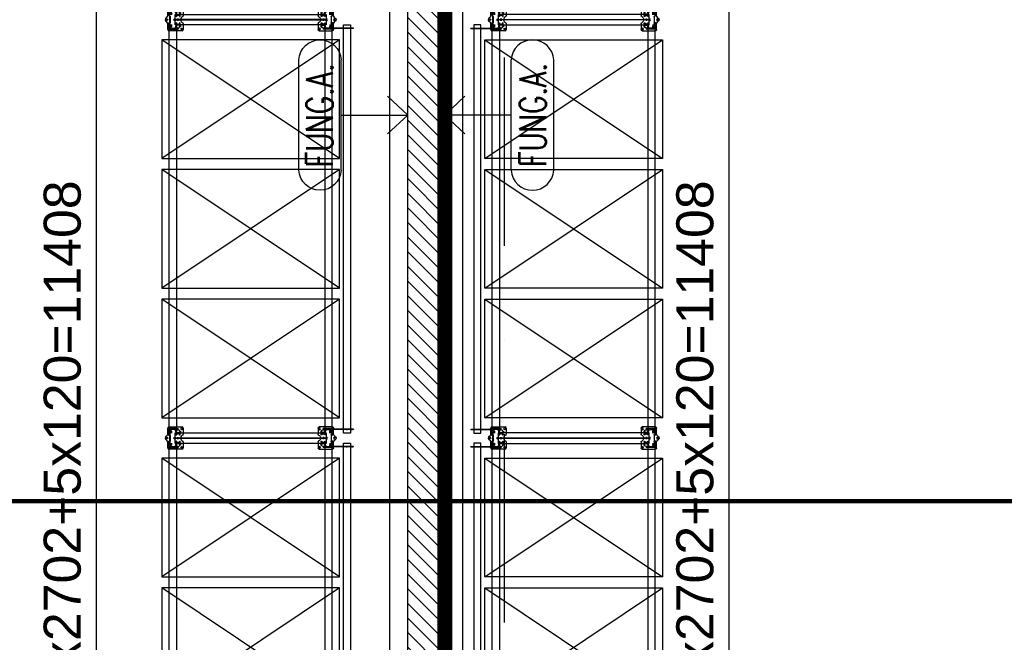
# Model space of a CAD drawing. Extents: x 34560 to 100229, y -303284 to -152113.
# Tile 56 of 74: x 59885 to 66531, y -164738 to -160538. Entities that reach past the tile are written whole.
import ezdxf
from ezdxf.enums import TextEntityAlignment as Align

# ---------------------------------------------------------------- set-up
doc = ezdxf.new("R2010")
doc.units = 0
doc.header["$LTSCALE"] = 100
doc.header["$PDMODE"] = 1
for name, pattern in [('A__G__-_-_RA_-A-$0$STRICHPUNKT', [25.4, 12.7, -6.35, 0, -6.35]), ('A_CGEG-_-____-A-$0$VERDECKT2', [4.7625, 3.175, -1.5875]), ('MITTELLINIE', [2, 1.25, -0.25, 0.25, -0.25]), ('VERDECKT2', [0.1875, 0.125, -0.0625])]:
    doc.linetypes.add(name, pattern=pattern)
doc.layers.get('0').update_dxf_attribs({"linetype": 'CONTINUOUS'})
doc.layers.get('Defpoints').update_dxf_attribs({"linetype": 'CONTINUOUS'})
for name, color, linetype in [('A__G__-_-_RA_-A-$0$A1-ACHS-RAS---', 7, 'A__G__-_-_RA_-A-$0$STRICHPUNKT'), ('A_CGEG-_-____-A-$0$A2-ANSI-EF----', 1, 'CONTINUOUS'), ('A_CGEG-_-____-A-$0$A2-WAND-MWK---', 60, 'CONTINUOUS'), ('A_CGEG-_-____-A-$0$A3-FUGE-------', 2, 'A_CGEG-_-____-A-$0$VERDECKT2'), ('A_CGEG-_-____-A-$0$A3-PLAN-SYM100', 2, 'CONTINUOUS'), ('A_CGEG-_-____-A-$0$A5-SCHR-MWK---', 81, 'CONTINUOUS'), ('BITO_BUILDING', 8, 'CONTINUOUS'), ('BITO_DIMENSION', 7, 'CONTINUOUS'), ('BITO_FUßPLATTE', 2, 'CONTINUOUS'), ('BITO_PACKAGING', 4, 'CONTINUOUS'), ('BITO_RACKING_STA', 1, 'CONTINUOUS'), ('BITO_TRAVERSEN', 3, 'CONTINUOUS'), ('BITO_ZUBEHÖR', 5, 'CONTINUOUS')]:
    doc.layers.add(name, color=color, linetype=linetype)
doc.styles.add('A_CGEG-_-____-A-$0$NORMAL', font='romans.shx', dxfattribs={"width": 0.75})
doc.styles.get("Standard").update_dxf_attribs({"font": 'ARIAL.TTF'})
doc.dimstyles.new('BITO_100', dxfattribs={"dimscale": 100, "dimtxt": 2.5, "dimasz": 3, "dimexe": 1, "dimexo": 1, "dimgap": 1, "dimtad": 1, "dimdsep": 46, "dimtxsty": 'Standard', "dimcen": 0.09, "dimclrd": 256, "dimclre": 256, "dimclrt": 256, "dimazin": 0, "dimtfac": 0.8, "dimtix": 1, "dimtofl": 0, "dimtmove": 0, "dimatfit": 3, "dimfxl": 0, "dimtolj": 1, "dimtzin": 0, "dimlwd": -1, "dimarcsym": 0})

# ---------------------------------------------------------------- blocks, each defined once
blk = doc.blocks.new('A_CGEG-_-____-A-$0$WSTMP_U')
at = {"layer": 'A_CGEG-_-____-A-$0$A3-PLAN-SYM100', "color": 1}
for p, q in [((0.001, 0), (-0.0622, -0.0679)), ((0.001, 0), (0.0641, -0.0679)), ((0.001, -0.2244), (0.001, 0)), ((-0.185, -0.2244), (0.187, -0.2244)), ((-0.185, -0.3675), (0.187, -0.3675))]:
    blk.add_line(p, q, dxfattribs=at)
for centre, start, end in [((-0.181, -0.2959), 93.1984, 266.8016), ((0.183, -0.2959), 273.1984, 86.8016)]:
    blk.add_arc(centre, 0.0717, start, end, dxfattribs=at)
at = {"layer": 'A_CGEG-_-____-A-$0$A3-PLAN-SYM100', "color": 1, "style": 'A_CGEG-_-____-A-$0$NORMAL', "width": 0.75}
blk.add_attdef('W', text='', height=0.09, dxfattribs=at).set_placement((0.0013, -0.2974), align=Align.MIDDLE)
blk = doc.blocks.new('A_CGEG-_-____-A-$0$WSTMP_O')
at = {"layer": 'A_CGEG-_-____-A-$0$A3-PLAN-SYM100', "color": 1}
for p, q in [((0, 0), (-0.0632, -0.0679)), ((0, 0), (0.0632, -0.0679)), ((0, -0.2244), (0, 0)), ((-0.186, -0.2244), (0.186, -0.2244)), ((-0.186, -0.3675), (0.186, -0.3675))]:
    blk.add_line(p, q, dxfattribs=at)
for centre, start, end in [((-0.182, -0.2959), 93.1984, 266.8016), ((0.182, -0.2959), 273.1984, 86.8016)]:
    blk.add_arc(centre, 0.0717, start, end, dxfattribs=at)
at = {"layer": 'A_CGEG-_-____-A-$0$A3-PLAN-SYM100', "color": 1, "style": 'A_CGEG-_-____-A-$0$NORMAL', "width": 0.75}
blk.add_attdef('W', text='', height=0.09, dxfattribs=at).set_placement((0.0004, -0.2974), align=Align.MIDDLE)
blk = doc.blocks.new('EG-C-202ff GR kurz oReg')
at = {"layer": 'A_CGEG-_-____-A-$0$A5-SCHR-MWK---'}
h = blk.add_hatch(dxfattribs=at)
h.set_pattern_fill('ANSI31', color=256, scale=22, angle=90, style=0)
h.set_pattern_definition([(135, (136000, -77350), (-49.39141, -49.39141), [])])
h.paths.add_polyline_path([(23600, 17500), (23350, 17500), (23350, 5445), (23600, 5445)])
at = {"layer": 'A__G__-_-_RA_-A-$0$A1-ACHS-RAS---'}
blk.add_line((24000, 21412.7), (24000, -2702.7), dxfattribs=at)
at = {"layer": 'A_CGEG-_-____-A-$0$A2-ANSI-EF----'}
for p, q in [((23230, 8210), (23230, 17530)), ((23720, 16980), (23720, 5720))]:
    blk.add_line(p, q, dxfattribs=at)
at = {"layer": 'A_CGEG-_-____-A-$0$A2-WAND-MWK---'}
for p, q in [((23350, 5445), (23350, 17650)), ((23600, 5445), (23600, 17650))]:
    blk.add_line(p, q, dxfattribs=at)
at = {"layer": 'A_CGEG-_-____-A-$0$A3-FUGE-------'}
for points, const_width in [([(23600, 18499.1), (23600, 1002.3)], 100), ([(1200, 10800), (23600, 10800)], 30), ([(23600, 10800), (57200, 10800)], 30)]:
    blk.add_lwpolyline(points, dxfattribs=dict(at, const_width=const_width))
at = {"layer": 'A_CGEG-_-____-A-$0$A3-PLAN-SYM100'}
ref = blk.add_blockref('A_CGEG-_-____-A-$0$WSTMP_U', (23350, 13403.1), dxfattribs=dict(at, xscale=-2000, yscale=2000, zscale=2000, rotation=270))
ref.add_attrib('W', 'FUNG.A.', dxfattribs={"color": 1, "height": 180, "rotation": 90, "style": 'A_CGEG-_-____-A-$0$NORMAL', "width": 0.75}).set_placement((22755.3, 13403.8), align=Align.MIDDLE)
at = {"layer": 'A_CGEG-_-____-A-$0$A3-PLAN-SYM100', "xscale": 2000, "yscale": 2000, "zscale": 2000, "rotation": 90}
blk.add_blockref('A_CGEG-_-____-A-$0$WSTMP_O', (23600, 13405), dxfattribs=at).add_auto_attribs({'W': 'FUNG.A.'})
blk = doc.blocks.new('Stütze P4 ds')
at = {"color": 0}
for p, q in [((-47.5, 70.5), (-40, 70.5)), ((-47.5, 68.5), (-47.5, 70.5)), ((-40, 68.5), (-47.5, 68.5)), ((40, 70.5), (47.5, 70.5)), ((47.5, 68.5), (40, 68.5)), ((47.5, 70.5), (47.5, 68.5)), ((-60, -0.5), (-60, 33)), ((-58, 33), (-58, -0.5)), ((-57, 37.3), (-39.1, 43.8)), ((-38.5, 41.9), (-56.4, 35.4)), ((-37.5, 46.1), (-37.5, 66)), ((-35.5, 66), (-35.5, 46.1)), ((-21, 2), (21, 2)), ((21, 0), (-21, 0)), ((35.5, 46.1), (35.5, 66)), ((37.5, 66), (37.5, 46.1)), ((56.4, 35.4), (38.5, 41.9)), ((39.1, 43.8), (57, 37.3)), ((58, -0.5), (58, 33)), ((60, 33), (60, -0.5)), ((-57.5, -5), (-62.5, -5)), ((-60, -2.5), (-60, -7.5)), ((-55.5, -3), (-27.9, -3)), ((-27.9, -5), (-55.5, -5)), ((-25.7, -1.8), (-24.9, -0.2)), ((-23.1, -1.2), (-24, -2.8)), ((24, -2.8), (23.1, -1.2)), ((24.9, -0.2), (25.7, -1.8)), ((27.9, -3), (55.5, -3)), ((55.5, -5), (27.9, -5)), ((57.5, -5), (62.5, -5)), ((60, -2.5), (60, -7.5))]:
    blk.add_line(p, q, dxfattribs=at)
at = {"color": 5, "linetype": 'Continuous'}
for p, q in [((-40, 55), (-33, 55)), ((33, 55), (40, 55))]:
    blk.add_line(p, q, dxfattribs=at)
at = {"color": 6}
for p, q in [((-37.5, 60.1), (-35.5, 60.1)), ((-37.5, 49.8), (-35.5, 49.8)), ((35.5, 60.1), (37.5, 60.1)), ((35.5, 49.8), (37.5, 49.8)), ((-46.5, -5), (-46.5, -3)), ((-33, -3), (-33, -5)), ((-32.5, -3), (-32.5, -5)), ((32.5, -5), (32.5, -3)), ((33, -5), (33, -3)), ((46.5, -3), (46.5, -5))]:
    blk.add_line(p, q, dxfattribs=at)
at = {"color": 0}
for centre, radius, start, end in [((-40, 66), 4.5, 0, 90), ((-40, 66), 2.5, 0, 90), ((40, 66), 4.5, 90, 180), ((40, 66), 2.5, 90, 180), ((-55.5, 33), 4.5, 110, 180), ((-55.5, 33), 2.5, 110, 180), ((-40, 46.1), 2.5, 290, 0), ((-40, 46.1), 4.5, 290, 0), ((-21, -2.5), 4.5, 90, 150), ((-21, -2.5), 2.5, 90, 150), ((21, -2.5), 4.5, 30, 90), ((21, -2.5), 2.5, 30, 90), ((40, 46.1), 4.5, 180, 250), ((40, 46.1), 2.5, 180, 250), ((55.5, 33), 2.5, 0, 70), ((55.5, 33), 4.5, 0, 70), ((-55.5, -0.5), 4.5, 180, 270), ((-55.5, -0.5), 2.5, 180, 270), ((-27.9, -0.5), 2.5, 270, 330), ((-27.9, -0.5), 4.5, 270, 330), ((27.9, -0.5), 4.5, 210, 270), ((27.9, -0.5), 2.5, 210, 270), ((55.5, -0.5), 4.5, 270, 0), ((55.5, -0.5), 2.5, 270, 0)]:
    blk.add_arc(centre, radius, start, end, dxfattribs=at)
blk = doc.blocks.new('Fußplatte M mL DS')
at = {"color": 0}
for p, q in [((-75, -7), (-75, 82)), ((-67, 90), (-26.2, 90)), ((-46, 66.1), (-35.3, 66.5)), ((-35.3, 66.5), (-35.3, 66.5)), ((-35.3, 66.5), (-28.8, 66.5)), ((26.2, 90), (67, 90)), ((31, 66.5), (27.6, 66.5)), ((28.8, 66.5), (35.3, 66.5)), ((35.3, 66.5), (35.3, 66.5)), ((35.3, 66.5), (46, 66.1)), ((75, 82), (75, -7)), ((-56.5, 54.8), (-56.5, 55.2)), ((-51.1, 3.9), (-51.1, 7.1)), ((-49.8, 7), (-49.8, 4)), ((-47.1, 11.1), (-34.9, 11.1)), ((-42.7, 11), (-46.9, 11)), ((-46.9, 0), (-42.7, 0)), ((-35.3, 43.5), (-46, 43.9)), ((-45.5, 7), (-45.5, 4)), ((-36.1, 11), (-42.7, 11)), ((-42.7, 0), (-36.1, 0)), ((-33.3, 11), (-36.1, 11)), ((-33.3, 0), (-36.1, 0)), ((-29.3, 66.4), (-35.3, 66.4)), ((-35.3, 66), (-35.3, 66.4)), ((-35.3, 55.1), (-35.3, 66)), ((-35.3, 54.9), (-35.3, 55.1)), ((-35.3, 44), (-35.3, 54.9)), ((-35.3, 43.6), (-35.3, 44)), ((-29.5, 43.6), (-35.3, 43.6)), ((-28.8, 43.5), (-35.3, 43.5)), ((-35.3, 43.5), (-35.3, 43.5)), ((-34.9, 11.1), (-34.9, 11)), ((-34.9, 11), (-33.3, 11)), ((-33.3, 11), (-33.3, 11)), ((-33.3, 11), (-33.3, 11)), ((-33.3, 0), (-33.3, 0)), ((-33.3, 0), (-33.3, 0)), ((-31, 43.5), (-27.6, 43.5)), ((-29.3, 66), (-29.3, 66.4)), ((-29.3, 66), (-29.3, 55.1)), ((-29.3, 54.9), (-29.3, 55.1)), ((-29.3, 54.9), (-29.3, 44)), ((-29.3, 43.6), (-29.3, 44)), ((-3.5, 49.5), (-3.5, 58.5)), ((-2.6, 58.7), (0, 54.9)), ((-2.5, 56.9), (-2.5, 49.5)), ((-0.5, 53.8), (-2.5, 56.9)), ((0, 54.9), (2.6, 58.8)), ((2.5, 56.9), (0.5, 53.8)), ((2.5, 49.5), (2.5, 56.9)), ((3.5, 58.5), (3.5, 49.5)), ((27.6, 43.5), (31, 43.5)), ((35.3, 43.5), (28.8, 43.5)), ((29.3, 66), (29.3, 66.4)), ((29.3, 55.1), (29.3, 66)), ((29.3, 54.9), (29.3, 55.1)), ((29.3, 44), (29.3, 54.9)), ((29.3, 43.6), (29.3, 44)), ((29.5, 66.4), (35.3, 66.4)), ((35.3, 43.6), (29.5, 43.6)), ((33.3, 11), (33.3, 11)), ((33.3, 11), (33.3, 11)), ((33.3, 11), (34.9, 11)), ((33.3, 11), (36.1, 11)), ((33.3, 0), (33.3, 0)), ((33.3, 0), (33.3, 0)), ((33.3, 0), (36.1, 0)), ((34.9, 11), (34.9, 11.1)), ((34.9, 11.1), (47.1, 11.1)), ((35.3, 66), (35.3, 66.4)), ((35.3, 66), (35.3, 55.1)), ((35.3, 54.9), (35.3, 55.1)), ((35.3, 54.9), (35.3, 44)), ((35.3, 43.6), (35.3, 44)), ((46, 43.9), (35.3, 43.5)), ((35.3, 43.5), (35.3, 43.5)), ((36.1, 11), (42.7, 11)), ((42.7, 0), (36.1, 0)), ((46.9, 11), (42.7, 11)), ((42.7, 0), (46.9, 0)), ((45.5, 7), (45.5, 4)), ((49.8, 7), (49.8, 4)), ((51.1, 7.1), (51.1, 3.9)), ((56.6, 55.2), (56.6, 54.8)), ((-26.2, -15), (-67, -15)), ((-34.9, -0.1), (-47.1, -0.1)), ((-33.3, 0), (-34.9, 0)), ((-34.9, 0), (-34.9, -0.1)), ((67, -15), (26.2, -15)), ((34.9, 0), (33.3, 0)), ((34.9, -0.1), (34.9, 0)), ((47.1, -0.1), (34.9, -0.1))]:
    blk.add_line(p, q, dxfattribs=at)
at = {"color": 0, "ltscale": 11.42808}
for p, q in [((-35.3, 60.5), (-29.3, 60.5)), ((-35.3, 49.5), (-29.3, 49.5)), ((35.3, 60.5), (29.3, 60.5)), ((35.3, 49.5), (29.3, 49.5))]:
    blk.add_line(p, q, dxfattribs=at)
at = {"color": 0, "flags": 128}
for points in [[(-27.6, 66.5), (-27.7, 66.5), (-27.8, 66.5), (-27.9, 66.5), (-28.1, 66.5), (-28.2, 66.5), (-28.3, 66.5), (-28.4, 66.4), (-28.5, 66.4), (-28.6, 66.4), (-28.7, 66.4), (-28.7, 66.4), (-28.8, 66.4), (-28.9, 66.4), (-28.9, 66.4), (-29, 66.4), (-29.1, 66.4), (-29.1, 66.4), (-29.1, 66.4), (-29.2, 66.4), (-29.2, 66.4), (-29.2, 66.4), (-29.2, 66.4), (-29.3, 66.4), (-29.3, 66.4)], [(-25.3, 63), (-25.4, 63), (-25.6, 63), (-25.7, 63.1), (-25.9, 63.1), (-26, 63.2), (-26.2, 63.3), (-26.3, 63.4), (-26.5, 63.5), (-26.6, 63.6), (-26.7, 63.7), (-26.8, 63.9), (-26.9, 64), (-27, 64.2), (-27.1, 64.4), (-27.2, 64.6), (-27.3, 64.7), (-27.3, 64.9), (-27.4, 65.1), (-27.5, 65.4), (-27.5, 65.6), (-27.5, 65.8), (-27.5, 66), (-27.6, 66.2), (-27.6, 66.5)], [(27.6, 66.5), (27.6, 66.2), (27.5, 66), (27.5, 65.8), (27.5, 65.6), (27.5, 65.4), (27.4, 65.1), (27.3, 64.9), (27.3, 64.7), (27.2, 64.6), (27.1, 64.4), (27, 64.2), (26.9, 64), (26.8, 63.9), (26.7, 63.7), (26.6, 63.6), (26.5, 63.5), (26.3, 63.4), (26.2, 63.3), (26, 63.2), (25.9, 63.1), (25.7, 63.1), (25.6, 63), (25.4, 63), (25.3, 63)], [(27.6, 66.5), (27.7, 66.5), (27.8, 66.5), (27.9, 66.5), (28.1, 66.5), (28.2, 66.5), (28.3, 66.5), (28.4, 66.4), (28.5, 66.4), (28.6, 66.4), (28.7, 66.4), (28.7, 66.4), (28.8, 66.4), (28.9, 66.4), (28.9, 66.4), (29, 66.4), (29.1, 66.4), (29.1, 66.4), (29.1, 66.4), (29.2, 66.4), (29.2, 66.4), (29.2, 66.4), (29.2, 66.4), (29.3, 66.4), (29.3, 66.4)], [(35.3, 66.4), (35.3, 66.4), (35.2, 66.4), (35.2, 66.4), (35.1, 66.4), (35.1, 66.4), (35, 66.4), (34.9, 66.4), (34.8, 66.4), (34.6, 66.4), (34.5, 66.4), (34.3, 66.4), (34.1, 66.4), (33.9, 66.4), (33.7, 66.4), (33.5, 66.4), (33.3, 66.4), (33, 66.4), (32.8, 66.5), (32.5, 66.5), (32.2, 66.5), (32, 66.5), (31.7, 66.5), (31.3, 66.5), (31, 66.5)], [(-35.3, 43.6), (-35.3, 43.6), (-35.2, 43.6), (-35.2, 43.6), (-35.1, 43.6), (-35.1, 43.6), (-35, 43.6), (-34.9, 43.6), (-34.8, 43.6), (-34.6, 43.6), (-34.5, 43.6), (-34.3, 43.6), (-34.1, 43.6), (-34, 43.6), (-33.7, 43.6), (-33.5, 43.6), (-33.3, 43.6), (-33.1, 43.6), (-32.8, 43.5), (-32.5, 43.5), (-32.3, 43.5), (-32, 43.5), (-31.7, 43.5), (-31.4, 43.5), (-31, 43.5)], [(-27.6, 43.5), (-27.7, 43.5), (-27.8, 43.5), (-27.9, 43.5), (-28.1, 43.5), (-28.2, 43.5), (-28.3, 43.5), (-28.4, 43.6), (-28.5, 43.6), (-28.6, 43.6), (-28.7, 43.6), (-28.7, 43.6), (-28.8, 43.6), (-28.9, 43.6), (-28.9, 43.6), (-29, 43.6), (-29.1, 43.6), (-29.1, 43.6), (-29.1, 43.6), (-29.2, 43.6), (-29.2, 43.6), (-29.2, 43.6), (-29.2, 43.6), (-29.3, 43.6), (-29.3, 43.6)], [(-27.6, 43.5), (-27.6, 43.8), (-27.6, 44), (-27.5, 44.2), (-27.5, 44.4), (-27.5, 44.6), (-27.4, 44.9), (-27.4, 45.1), (-27.3, 45.3), (-27.2, 45.5), (-27.1, 45.6), (-27, 45.8), (-26.9, 46), (-26.8, 46.1), (-26.7, 46.3), (-26.6, 46.4), (-26.5, 46.5), (-26.3, 46.6), (-26.2, 46.7), (-26, 46.8), (-25.9, 46.9), (-25.7, 46.9), (-25.6, 47), (-25.4, 47), (-25.3, 47)], [(-3.5, 58.5), (-3.5, 58.5), (-3.5, 58.6), (-3.5, 58.6), (-3.5, 58.7), (-3.5, 58.7), (-3.5, 58.7), (-3.5, 58.7), (-3.4, 58.8), (-3.4, 58.8), (-3.4, 58.8), (-3.4, 58.9), (-3.4, 58.9), (-3.4, 58.9), (-3.3, 58.9), (-3.3, 58.9), (-3.3, 58.9), (-3.2, 59), (-3.2, 59), (-3.2, 59), (-3.1, 59), (-3.1, 59), (-3.1, 59), (-3, 59), (-3, 59)], [(-3, 49), (-3, 49), (-3.1, 49), (-3.1, 49), (-3.1, 49), (-3.2, 49), (-3.2, 49), (-3.2, 49), (-3.3, 49.1), (-3.3, 49.1), (-3.3, 49.1), (-3.4, 49.1), (-3.4, 49.1), (-3.4, 49.1), (-3.4, 49.2), (-3.4, 49.2), (-3.4, 49.2), (-3.5, 49.3), (-3.5, 49.3), (-3.5, 49.3), (-3.5, 49.3), (-3.5, 49.4), (-3.5, 49.4), (-3.5, 49.5), (-3.5, 49.5)], [(-3, 59), (-3, 59), (-3, 59), (-2.9, 59), (-2.9, 59), (-2.9, 59), (-2.9, 59), (-2.8, 59), (-2.8, 59), (-2.8, 59), (-2.8, 59), (-2.8, 58.9), (-2.8, 58.9), (-2.7, 58.9), (-2.7, 58.9), (-2.7, 58.9), (-2.7, 58.9), (-2.7, 58.9), (-2.7, 58.9), (-2.6, 58.8), (-2.6, 58.8), (-2.6, 58.8), (-2.6, 58.8), (-2.6, 58.8), (-2.6, 58.7)], [(-2.5, 49.5), (-2.5, 49.5), (-2.5, 49.4), (-2.5, 49.4), (-2.5, 49.3), (-2.5, 49.3), (-2.5, 49.3), (-2.5, 49.3), (-2.6, 49.2), (-2.6, 49.2), (-2.6, 49.2), (-2.6, 49.1), (-2.6, 49.1), (-2.6, 49.1), (-2.7, 49.1), (-2.7, 49.1), (-2.7, 49.1), (-2.7, 49), (-2.8, 49), (-2.8, 49), (-2.8, 49), (-2.9, 49), (-2.9, 49), (-3, 49), (-3, 49)], [(0, 53.5), (0, 53.5), (0, 53.5), (-0.1, 53.5), (-0.1, 53.5), (-0.1, 53.5), (-0.1, 53.5), (-0.2, 53.5), (-0.2, 53.5), (-0.2, 53.5), (-0.2, 53.6), (-0.2, 53.6), (-0.3, 53.6), (-0.3, 53.6), (-0.3, 53.6), (-0.3, 53.6), (-0.3, 53.6), (-0.3, 53.7), (-0.4, 53.7), (-0.4, 53.7), (-0.4, 53.7), (-0.4, 53.7), (-0.4, 53.8), (-0.5, 53.8), (-0.5, 53.8)], [(0.5, 53.8), (0.4, 53.8), (0.4, 53.8), (0.4, 53.7), (0.4, 53.7), (0.4, 53.7), (0.4, 53.7), (0.3, 53.7), (0.3, 53.6), (0.3, 53.6), (0.3, 53.6), (0.3, 53.6), (0.2, 53.6), (0.2, 53.6), (0.2, 53.6), (0.2, 53.5), (0.2, 53.5), (0.1, 53.5), (0.1, 53.5), (0.1, 53.5), (0.1, 53.5), (0.1, 53.5), (0, 53.5), (0, 53.5), (0, 53.5)], [(3, 49), (3, 49), (2.9, 49), (2.9, 49), (2.8, 49), (2.8, 49), (2.8, 49), (2.7, 49), (2.7, 49.1), (2.7, 49.1), (2.7, 49.1), (2.6, 49.1), (2.6, 49.1), (2.6, 49.1), (2.6, 49.2), (2.6, 49.2), (2.6, 49.2), (2.5, 49.3), (2.5, 49.3), (2.5, 49.3), (2.5, 49.3), (2.5, 49.4), (2.5, 49.4), (2.5, 49.5), (2.5, 49.5)], [(2.6, 58.8), (2.6, 58.8), (2.6, 58.8), (2.6, 58.8), (2.6, 58.8), (2.6, 58.9), (2.7, 58.9), (2.7, 58.9), (2.7, 58.9), (2.7, 58.9), (2.7, 58.9), (2.7, 58.9), (2.8, 58.9), (2.8, 59), (2.8, 59), (2.8, 59), (2.8, 59), (2.8, 59), (2.9, 59), (2.9, 59), (2.9, 59), (2.9, 59), (3, 59), (3, 59), (3, 59)], [(3, 59), (3, 59), (3.1, 59), (3.1, 59), (3.1, 59), (3.2, 59), (3.2, 59), (3.2, 59), (3.3, 58.9), (3.3, 58.9), (3.3, 58.9), (3.4, 58.9), (3.4, 58.9), (3.4, 58.9), (3.4, 58.8), (3.4, 58.8), (3.4, 58.8), (3.5, 58.7), (3.5, 58.7), (3.5, 58.7), (3.5, 58.7), (3.5, 58.6), (3.5, 58.6), (3.5, 58.5), (3.5, 58.5)], [(3.5, 49.5), (3.5, 49.5), (3.5, 49.4), (3.5, 49.4), (3.5, 49.3), (3.5, 49.3), (3.5, 49.3), (3.5, 49.3), (3.4, 49.2), (3.4, 49.2), (3.4, 49.2), (3.4, 49.1), (3.4, 49.1), (3.4, 49.1), (3.3, 49.1), (3.3, 49.1), (3.3, 49.1), (3.2, 49), (3.2, 49), (3.2, 49), (3.1, 49), (3.1, 49), (3.1, 49), (3, 49), (3, 49)], [(25.3, 47), (25.4, 47), (25.6, 47), (25.7, 46.9), (25.9, 46.9), (26, 46.8), (26.2, 46.7), (26.3, 46.6), (26.5, 46.5), (26.6, 46.4), (26.7, 46.3), (26.8, 46.1), (26.9, 46), (27, 45.8), (27.1, 45.6), (27.2, 45.5), (27.3, 45.3), (27.4, 45.1), (27.4, 44.9), (27.5, 44.6), (27.5, 44.4), (27.5, 44.2), (27.6, 44), (27.6, 43.8), (27.6, 43.5)], [(27.6, 43.5), (27.7, 43.5), (27.8, 43.5), (27.9, 43.5), (28.1, 43.5), (28.2, 43.5), (28.3, 43.5), (28.4, 43.6), (28.5, 43.6), (28.6, 43.6), (28.7, 43.6), (28.7, 43.6), (28.8, 43.6), (28.9, 43.6), (28.9, 43.6), (29, 43.6), (29.1, 43.6), (29.1, 43.6), (29.1, 43.6), (29.2, 43.6), (29.2, 43.6), (29.2, 43.6), (29.2, 43.6), (29.3, 43.6), (29.3, 43.6)], [(35.3, 43.6), (35.3, 43.6), (35.2, 43.6), (35.2, 43.6), (35.1, 43.6), (35.1, 43.6), (35, 43.6), (34.9, 43.6), (34.8, 43.6), (34.6, 43.6), (34.5, 43.6), (34.3, 43.6), (34.1, 43.6), (34, 43.6), (33.7, 43.6), (33.5, 43.6), (33.3, 43.6), (33.1, 43.6), (32.8, 43.5), (32.5, 43.5), (32.3, 43.5), (32, 43.5), (31.7, 43.5), (31.4, 43.5), (31, 43.5)]]:
    blk.add_lwpolyline(points, dxfattribs=at)
at = {"color": 0}
for centre, radius in [((-62.5, 79.2), 5.75), ((62.5, 79.2), 5.75), ((0, 34), 6.5), ((0, -20), 5.75)]:
    blk.add_circle(centre, radius, dxfattribs=at)
for centre, radius, start, end in [((-67, 82), 8, 90, 180), ((-25.2, 66.5), 3.5, 269.8363, 180), ((-26.2, 84), 6, 20.92483, 90), ((0, 94), 22, 200.92483, 339.07517), ((26.2, 84), 6, 90, 159.07517), ((25.2, 66.5), 3.5, 0, 270.1637), ((67, 82), 8, 0, 90), ((-45.6, 55.2), 10.9, 92, 180), ((-45.6, 54.8), 10.9, 180, 268), ((-47.1, 7.1), 4, 90, 180), ((-47.1, 3.9), 4, 180, 270), ((-25.3, 43.5), 3.5, 180.1637, 90), ((25.3, 43.5), 3.5, 90, 359.8363), ((45.6, 55.2), 10.9, 0, 88), ((45.6, 54.8), 10.9, 272, 0), ((47.1, 7.1), 4, 0, 90), ((47.1, 3.9), 4, 270, 0), ((-67, -7), 8, 180, 270), ((-26.2, -29), 14, 20.92483, 90), ((0, -19), 14, 200.92483, 339.07517), ((26.2, -29), 14, 90, 159.07517), ((67, -7), 8, 270, 0)]:
    blk.add_arc(centre, radius, start, end, dxfattribs=at)
for centre, major_axis, start_param, end_param in [((-46.9, 7), (0, 4), 0, 1.570796), ((-46.9, 4), (0, -4), 4.712389, 6.283185), ((-42.7, 7), (0, 4), 0, 1.570796), ((-42.7, 4), (0, -4), 4.712389, 6.283185), ((42.7, 7), (0, 4), 4.712389, 6.283185), ((42.7, 4), (0, -4), 0, 1.570796), ((46.9, 7), (0, 4), 4.712389, 6.283185), ((46.9, 4), (0, -4), 0, 1.570796)]:
    blk.add_ellipse(centre, major_axis=major_axis, ratio=0.707107, start_param=start_param, end_param=end_param, dxfattribs=at)
blk = doc.blocks.new('*U432')
at = {"layer": 'BITO_ZUBEHÖR', "color": 0}
for p, q in [((-35.5, -40), (-0.5, -40)), ((-35.5, -1060), (-35.5, -40)), ((-0.5, -40), (-0.5, -1060)), ((0.5, -40), (35.5, -40)), ((0.5, -1060), (0.5, -40)), ((35.5, -40), (35.5, -1060)), ((-0.5, -1060), (-35.5, -1060)), ((35.5, -1060), (0.5, -1060))]:
    blk.add_line(p, q, dxfattribs=at)
at = {"color": 0, "xscale": -1, "rotation": 180}
blk.add_blockref('Stütze P4 ds', (0, -5), dxfattribs=at)
at = {"color": 0}
blk.add_blockref('Stütze P4 ds', (0, -1095), dxfattribs=at)
at = {"layer": 'BITO_FUßPLATTE', "xscale": -1, "rotation": 180}
blk.add_blockref('Fußplatte M mL DS', (0, -5), dxfattribs=at)
at = {"layer": 'BITO_FUßPLATTE'}
blk.add_blockref('Fußplatte M mL DS', (0, -1095), dxfattribs=at)
blk = doc.blocks.new('*U395')
at = {"layer": 'BITO_TRAVERSEN', "linetype": 'ByBlock'}
for p, q in [((-4, 0), (-40, 0)), ((-27.8, 7.5), (-26.8, 8.9)), ((-27.8, 0), (-27.8, 7.5)), ((-21.1, 9.9), (-22.4, 9.9)), ((-16.7, 8.9), (-15.7, 7.5)), ((-15.7, 0), (-15.7, 7.5)), ((0, 60), (0, 4)), ((0, 60), (4, 60)), ((4, 4), (4, 60)), ((2698, 4), (2698, 60)), ((2702, 60), (2698, 60)), ((2702, 60), (2702, 4)), ((2706, 0), (2742, 0)), ((2718.7, 8.9), (2717.7, 7.5)), ((2717.7, 0), (2717.7, 7.5)), ((2723.1, 9.9), (2724.4, 9.9)), ((2729.8, 7.5), (2728.8, 8.9)), ((2729.8, 0), (2729.8, 7.5)), ((-40, -4), (-40, 0)), ((-40, -4), (-4, -4)), ((2742, -4), (2706, -4)), ((2742, -4), (2742, 0))]:
    blk.add_line(p, q, dxfattribs=at)
at = {"layer": 'BITO_TRAVERSEN', "linetype": 'ByBlock', "ltscale": 9.825358}
for p, q in [((-21.8, 0), (-21.8, 8.8)), ((2723.8, 0), (2723.8, 8.8))]:
    blk.add_line(p, q, dxfattribs=at)
at = {"layer": 'BITO_TRAVERSEN', "ltscale": 7.618686}
for p, q in [((0, 43), (4, 43)), ((0, 33), (4, 33)), ((0, 29), (4, 29)), ((0, 23), (4, 23)), ((0, 13), (4, 13)), ((2702, 43), (2698, 43)), ((2702, 33), (2698, 33)), ((2702, 29), (2698, 29)), ((2702, 23), (2698, 23)), ((2702, 13), (2698, 13))]:
    blk.add_line(p, q, dxfattribs=at)
at = {"layer": 'BITO_TRAVERSEN'}
blk.add_lwpolyline([(4, 50), (2698, 50), (2698, 0), (4, 0)], close=True, dxfattribs=at)
at = {"layer": 'BITO_TRAVERSEN', "linetype": 'ByBlock'}
for centre, radius, start, end in [((-4, 4), 8, 270, 0), ((-4, 4), 4, 270, 0), ((2706, 4), 8, 180, 270), ((2706, 4), 4, 180, 270)]:
    blk.add_arc(centre, radius, start, end, dxfattribs=at)
for centre, major_axis, start_param, end_param in [((-22.4, 8.7), (-4.5, 0), 4.712389, 6.099926), ((-21.1, 8.7), (4.5, 0), 0.18326, 1.570796)]:
    blk.add_ellipse(centre, major_axis=major_axis, ratio=0.258819, start_param=start_param, end_param=end_param, dxfattribs=at)
at = {"layer": 'BITO_TRAVERSEN', "linetype": 'ByBlock', "extrusion": (0, 0, -1)}
for centre, major_axis, start_param, end_param in [((2723.1, 8.7), (4.5, 0), 3.324852, 4.712389), ((2724.4, 8.7), (-4.5, 0), 1.570796, 2.958333)]:
    blk.add_ellipse(centre, major_axis=major_axis, ratio=0.258819, start_param=start_param, end_param=end_param, dxfattribs=at)
blk = doc.blocks.new('*U396')
at = {"layer": 'BITO_TRAVERSEN', "linetype": 'ByBlock'}
for p, q in [((-40, 4), (-40, 0)), ((-40, 4), (-4, 4)), ((-4, 0), (-40, 0)), ((-27.8, 0), (-27.8, -7.5)), ((-15.7, 0), (-15.7, -7.5)), ((2742, 4), (2706, 4)), ((2706, 0), (2742, 0)), ((2717.7, 0), (2717.7, -7.5)), ((2729.8, 0), (2729.8, -7.5)), ((2742, 4), (2742, 0)), ((-27.8, -7.5), (-26.8, -8.9)), ((-21.1, -9.9), (-22.4, -9.9)), ((-16.7, -8.9), (-15.7, -7.5)), ((0, -60), (0, -4)), ((0, -60), (4, -60)), ((4, -4), (4, -60)), ((2698, -4), (2698, -60)), ((2702, -60), (2698, -60)), ((2702, -60), (2702, -4)), ((2718.7, -8.9), (2717.7, -7.5)), ((2723.1, -9.9), (2724.4, -9.9)), ((2729.8, -7.5), (2728.8, -8.9))]:
    blk.add_line(p, q, dxfattribs=at)
at = {"layer": 'BITO_TRAVERSEN', "linetype": 'ByBlock', "ltscale": 9.825358}
for p, q in [((-21.8, 0), (-21.8, -8.8)), ((2723.8, 0), (2723.8, -8.8))]:
    blk.add_line(p, q, dxfattribs=at)
at = {"layer": 'BITO_TRAVERSEN', "ltscale": 7.618686}
for p, q in [((0, -13), (4, -13)), ((0, -23), (4, -23)), ((0, -29), (4, -29)), ((0, -33), (4, -33)), ((0, -43), (4, -43)), ((2702, -13), (2698, -13)), ((2702, -23), (2698, -23)), ((2702, -29), (2698, -29)), ((2702, -33), (2698, -33)), ((2702, -43), (2698, -43))]:
    blk.add_line(p, q, dxfattribs=at)
at = {"layer": 'BITO_TRAVERSEN'}
blk.add_lwpolyline([(4, -50), (2698, -50), (2698, 0), (4, 0)], close=True, dxfattribs=at)
at = {"layer": 'BITO_TRAVERSEN', "linetype": 'ByBlock'}
for centre, radius, start, end in [((-4, -4), 8, 0, 90), ((-4, -4), 4, 0, 90), ((2706, -4), 8, 90, 180), ((2706, -4), 4, 90, 180)]:
    blk.add_arc(centre, radius, start, end, dxfattribs=at)
at = {"layer": 'BITO_TRAVERSEN', "linetype": 'ByBlock', "extrusion": (0, 0, -1)}
for centre, major_axis, start_param, end_param in [((-22.4, -8.7), (-4.5, 0), 4.712389, 6.099926), ((-21.1, -8.7), (4.5, 0), 0.18326, 1.570796)]:
    blk.add_ellipse(centre, major_axis=major_axis, ratio=0.258819, start_param=start_param, end_param=end_param, dxfattribs=at)
at = {"layer": 'BITO_TRAVERSEN', "linetype": 'ByBlock'}
for centre, major_axis, start_param, end_param in [((2723.1, -8.7), (-4.5, 0), 0.18326, 1.570796), ((2724.4, -8.7), (4.5, 0), 4.712389, 6.099926)]:
    blk.add_ellipse(centre, major_axis=major_axis, ratio=0.258819, start_param=start_param, end_param=end_param, dxfattribs=at)
blk = doc.blocks.new('*U98')
at = {"color": 0}
for p, q in [((1200, 0), (0, 800)), ((1200, 800), (0, 0))]:
    blk.add_line(p, q, dxfattribs=at)
blk.add_lwpolyline([(0, 0), (1200, 0), (1200, 800), (0, 800)], close=True, dxfattribs=at)
blk = doc.blocks.new('*U403')
at = {"layer": 'BITO_ZUBEHÖR', "linetype": 'MITTELLINIE'}
for p, q in [((-5.5, 134), (2.5, 134)), ((2707.5, 134), (2699.5, 134)), ((2.5, 100), (-5.5, 100)), ((2699.5, 100), (2707.5, 100)), ((-20, 1), (-20, -7.8)), ((2722, 1), (2722, -7.8))]:
    blk.add_line(p, q, dxfattribs=at)
at = {"layer": 'BITO_ZUBEHÖR'}
for p, q in [((-3, 144), (-3, 7)), ((0, 144), (-3, 144)), ((0, 144), (0, 7)), ((2702, 144), (2702, 7)), ((2702, 144), (2705, 144)), ((2705, 144), (2705, 7)), ((-31, 3), (-7, 3)), ((-31, 3), (-31, 0)), ((-31, 0), (-7, 0)), ((-25.8, 0), (-25.8, -5.3)), ((-14.3, 0), (-14.3, -5.3)), ((2733, 3), (2709, 3)), ((2733, 3), (2733, 0)), ((-25.8, -5.3), (-25.4, -5.8)), ((-19.1, -6.8), (-20.9, -6.8)), ((-14.6, -5.8), (-14.3, -5.3)), ((2733, 0), (2709, 0)), ((2716.2, 0), (2716.2, -5.3)), ((2716.6, -5.8), (2716.2, -5.3)), ((2721.1, -6.8), (2722.9, -6.8)), ((2727.7, -5.3), (2727.4, -5.8)), ((2727.7, 0), (2727.7, -5.3))]:
    blk.add_line(p, q, dxfattribs=at)
at = {"layer": 'BITO_ZUBEHÖR', "linetype": 'VERDECKT2'}
for p, q in [((-3, 137.2), (0, 137.2)), ((2705, 137.2), (2702, 137.2)), ((-3, 130.7), (0, 130.7)), ((-3, 123.5), (0, 123.5)), ((0, 76.5), (-3, 76.5)), ((2705, 130.7), (2702, 130.7)), ((2705, 123.5), (2702, 123.5)), ((2702, 76.5), (2705, 76.5)), ((-25.8, 3), (-25.8, 0)), ((-14.3, 0), (-14.3, 3)), ((2716.2, 0), (2716.2, 3)), ((2727.7, 3), (2727.7, 0))]:
    blk.add_line(p, q, dxfattribs=at)
at = {"layer": 'BITO_ZUBEHÖR'}
blk.add_lwpolyline([(-26.5, 76.5), (-26.5, 123.5), (2728.5, 123.5), (2728.5, 76.5)], close=True, dxfattribs=at)
for centre, radius, start, end in [((-7, 7), 4, 270, 0), ((-7, 7), 7, 270, 0), ((2709, 7), 7, 180, 270), ((2709, 7), 4, 180, 270)]:
    blk.add_arc(centre, radius, start, end, dxfattribs=at)
at = {"layer": 'BITO_ZUBEHÖR', "extrusion": (0, 0, -1)}
for centre, start_param, end_param in [((-20.9, -5.6), 4.712389, 6.099926), ((-19.1, -5.6), 3.324852, 4.712389)]:
    blk.add_ellipse(centre, major_axis=(-4.5, 0), ratio=0.258819, start_param=start_param, end_param=end_param, dxfattribs=at)
at = {"layer": 'BITO_ZUBEHÖR'}
for centre, major_axis, start_param, end_param in [((2721.1, -5.6), (4.5, 0), 3.324852, 4.712389), ((2722.9, -5.6), (-4.5, 0), 1.570796, 2.958333)]:
    blk.add_ellipse(centre, major_axis=major_axis, ratio=0.258819, start_param=start_param, end_param=end_param, dxfattribs=at)
blk = doc.blocks.new('Pos. 4.4 DS')
at = {"layer": 'BITO_PACKAGING'}
for p in [(-1150, -3818), (-1150, -4693), (-1150, -5568), (-1150, -6640), (-1150, -7515)]:
    blk.add_blockref('*U98', p, dxfattribs=at)
at = {"layer": 'BITO_RACKING_STA', "rotation": 270}
for p in [(0, -2882), (0, -5704)]:
    blk.add_blockref('*U432', p, dxfattribs=at)
at = {"layer": 'BITO_RACKING_STA', "color": 3, "rotation": 270}
for name, p in [('*U395', (-1100, -2942)), ('*U396', (0, -2942)), ('*U395', (-1100, -5764)), ('*U396', (0, -5764))]:
    blk.add_blockref(name, p, dxfattribs=at)
at = {"layer": 'BITO_RACKING_STA', "color": 5, "rotation": 270}
for p in [(0, -2942), (0, -5764)]:
    blk.add_blockref('*U403', p, dxfattribs=at)
blk = doc.blocks.new('*D277')
at = {"layer": 'BITO_DIMENSION', "lineweight": -2}
for p, q in [((60815.6, -157656.3), (60301.7, -157656.3)), ((60815.6, -169064.3), (60301.7, -169064.3))]:
    blk.add_line(p, q, dxfattribs=at)
at = {"layer": 'BITO_DIMENSION'}
blk.add_line((60401.7, -157956.3), (60401.7, -168764.3), dxfattribs=at)
for points in [[(60351.7, -157956.3), (60451.7, -157956.3), (60401.7, -157656.3)], [(60351.7, -168764.3), (60451.7, -168764.3), (60401.7, -169064.3)]]:
    blk.add_solid(points, dxfattribs=at)
at = {"layer": 'Defpoints', "color": 0}
for p in [(60915.6, -157656.3), (60401.7, -169064.3), (60915.6, -169064.3)]:
    blk.add_point(p, dxfattribs=at)
at = {"layer": 'BITO_DIMENSION', "insert": (60174, -163360.3), "char_height": 250, "attachment_point": 5, "rotation": 90}
blk.add_mtext('\\A1;4x2702+5x120=11408', dxfattribs=at)
blk = doc.blocks.new('*D379')
at = {"layer": 'BITO_DIMENSION', "lineweight": -2}
for p, q in [((64253.1, -157656.3), (64771.3, -157656.3)), ((64253.1, -169064.3), (64771.3, -169064.3))]:
    blk.add_line(p, q, dxfattribs=at)
at = {"layer": 'BITO_DIMENSION'}
blk.add_line((64671.3, -157956.3), (64671.3, -168764.3), dxfattribs=at)
for points in [[(64621.3, -157956.3), (64721.3, -157956.3), (64671.3, -157656.3)], [(64621.3, -168764.3), (64721.3, -168764.3), (64671.3, -169064.3)]]:
    blk.add_solid(points, dxfattribs=at)
at = {"layer": 'Defpoints', "color": 0}
for p in [(64153.1, -157656.3), (64153.1, -169064.3), (64671.3, -169064.3)]:
    blk.add_point(p, dxfattribs=at)
at = {"layer": 'BITO_DIMENSION', "insert": (64443.6, -163360.3), "char_height": 250, "attachment_point": 5, "rotation": 90}
blk.add_mtext('\\A1;4x2702+5x120=11408', dxfattribs=at)

msp = doc.modelspace()

# ---------------------------------------------------------------- block references
at = {"layer": 'BITO_BUILDING', "color": 6}
msp.add_blockref('EG-C-202ff GR kurz oReg', (39154.335, -174586.328), dxfattribs=at)
at = {"layer": 'BITO_RACKING_STA'}
msp.add_blockref('Pos. 4.4 DS', (61994.335, -157656.328), dxfattribs=at)
at = {"layer": 'BITO_RACKING_STA', "xscale": -1}
msp.add_blockref('Pos. 4.4 DS', (63074.335, -157656.328), dxfattribs=at)

# ---------------------------------------------------------------- dimensions: what is measured, and where the dimension line sits
at = {"layer": 'BITO_DIMENSION'}
for base, p1, p2, picture, middle in [((60401.659, -169064.328), (60915.609, -157656.328), (60915.609, -169064.328), '*D277', (60174.016, -163360.328)), ((64671.251, -169064.328), (64153.06, -157656.328), (64153.06, -169064.328), '*D379', (64443.608, -163360.328))]:
    dim = msp.add_linear_dim(base=base, p1=p1, p2=p2, angle=90, text='4x2702+5x120=<>', dimstyle='BITO_100', dxfattribs=at)
    dim.commit()
    dim.dimension.update_dxf_attribs({"geometry": picture, "text_midpoint": middle})

doc.saveas('drawing.dxf')
